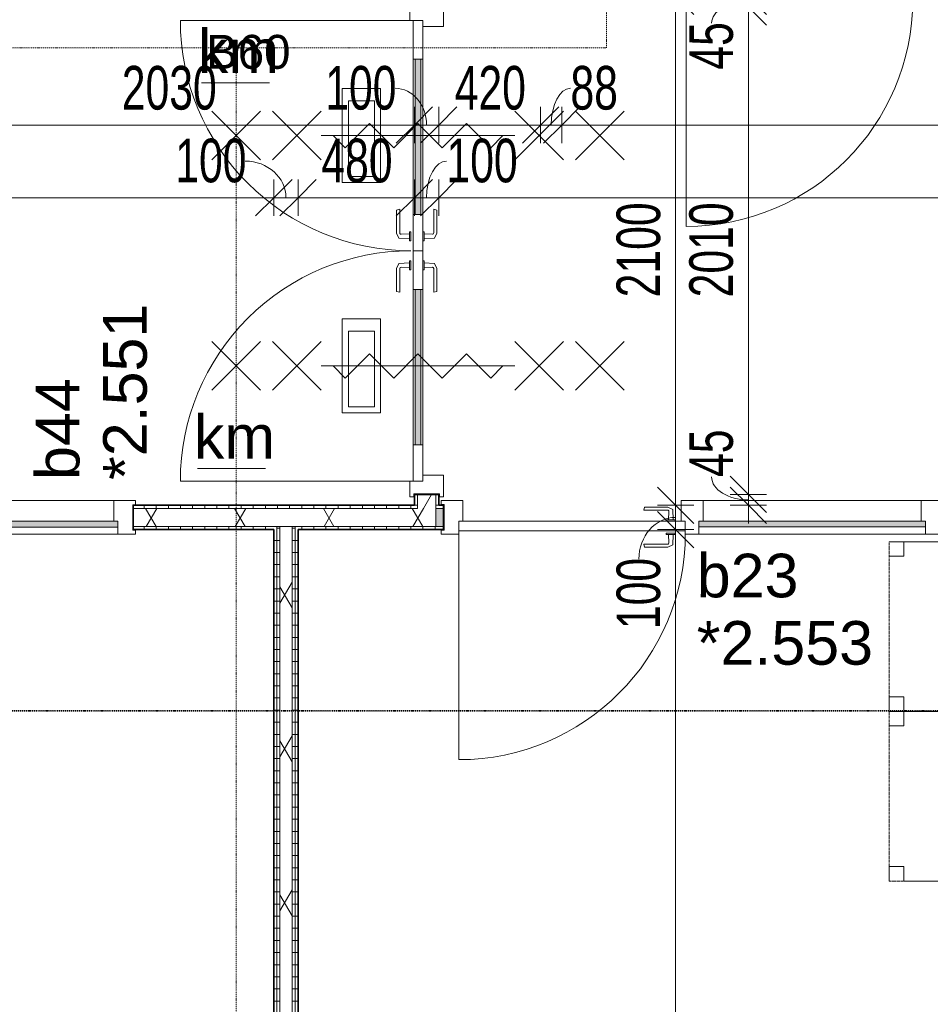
# Model space of a CAD drawing. Header units: millimetres. Extents: x -80560 to 110805, y -11020 to 52719.
# Tile 47 of 182: x 68897 to 72652, y 16092 to 20153. Entities that reach past the tile are written whole.
import ezdxf

# ---------------------------------------------------------------- set-up
doc = ezdxf.new("R2010")
doc.units = ezdxf.units.MM
doc.linetypes.add('DASHDOT2', pattern=[8, 4, -2, 0, -2])
doc.linetypes.add('DASHED2', pattern=[6, 4, -2])
for name, color, linetype, lineweight in [('A-ANNO-DIMS', 211, 'Continuous', 9), ('A-ANNO-DIMS-100', 211, 'Continuous', 9), ('A-ANNO-NOTE', 131, 'Continuous', 18), ('A-DETL', 90, 'Continuous', 18), ('A-DETL-GENF', 92, 'Continuous', 18), ('A-DOOR', 31, 'Continuous', 18), ('A-GLAZ', 151, 'Continuous', 18), ('A-GLAZ-IDEN', 152, 'Continuous', 18), ('A-WALL', 113, 'Continuous', 35), ('A-WALL-PATT', 111, 'Continuous', 35), ('G-ANNO-SYMB', 111, 'Continuous', 9), ('G-ANNO-TEXT', 231, 'Continuous', 9), ('I-FURN', 30, 'Continuous', 18), ('I-WALL', 2, 'Continuous', 18)]:
    doc.layers.add(name, color=color, linetype=linetype, lineweight=lineweight)
doc.styles.add('Arial', font='arial.ttf', dxfattribs={"height": 180})
doc.styles.add('Arial_1', font='arial.ttf', dxfattribs={"height": 140})
doc.styles.add('Arial_6', font='arial.ttf', dxfattribs={"width": 0.7, "height": 180})
doc.dimstyles.new('n3o_1_8', dxfattribs={"dimscale": 304.8, "dimtxt": 183.646692, "dimasz": 0.492126, "dimexe": 0.246063, "dimexo": 0.0625, "dimgap": 0.032808, "dimtad": 1, "dimdec": 0, "dimdsep": 46, "dimtxsty": 'Arial_6', "dimblk1": 'OBLIQUE', "dimblk2": 'OBLIQUE', "dimsah": 1, "dimcen": 0.09, "dimdle": 0.246063, "dimazin": 0, "dimtfac": 1, "dimtdec": 4, "dimtix": 1, "dimtmove": 0, "dimatfit": 3, "dimfxl": 0.246063, "dimfxlon": 1, "dimtvp": 1, "dimtolj": 1, "dimtzin": 0, "dimarcsym": 2})
doc.dimstyles.new('n3o_1_8_1', dxfattribs={"dimscale": 304.8, "dimtxt": 183.646692, "dimasz": 0.492126, "dimexe": 0.246063, "dimexo": 0.0625, "dimgap": 0.032808, "dimtad": 1, "dimdec": 0, "dimdsep": 46, "dimtxsty": 'Arial_6', "dimblk1": 'OBLIQUE', "dimblk2": 'OBLIQUE', "dimsah": 1, "dimcen": 0.09, "dimdle": 0.246063, "dimazin": 0, "dimtfac": 1, "dimtdec": 4, "dimtix": 1, "dimtmove": 1, "dimatfit": 3, "dimfxl": 0.246063, "dimfxlon": 1, "dimtvp": 1, "dimtolj": 1, "dimtzin": 0, "dimarcsym": 2})
doc.dimstyles.new('n3o_1_8_3', dxfattribs={"dimscale": 304.8, "dimtxt": 183.646692, "dimasz": 0.492126, "dimexe": 0.246063, "dimexo": 0.0625, "dimgap": 0.032808, "dimtad": 1, "dimdec": 0, "dimdsep": 46, "dimtxsty": 'Arial_6', "dimblk1": 'OBLIQUE', "dimblk2": 'OBLIQUE', "dimsah": 1, "dimcen": 0.09, "dimdle": 0.246063, "dimazin": 0, "dimtfac": 1, "dimtdec": 4, "dimtix": 1, "dimtmove": 0, "dimatfit": 3, "dimfxl": 0.246063, "dimfxlon": 1, "dimtvp": 1, "dimtolj": 1, "dimtzin": 0, "dimarcsym": 2})
pattern_1 = [(180, (70044.82, 14005.25), (-1e-13, -50), [])]
pattern_2 = [(60, (24894.82, 0), (-274.963, 158.75), []), (120, (24894.82, 0), (-274.963, -158.75), [])]
pattern_3 = [(270, (74454.57, 18150), (50, 2e-13), [])]
pattern_4 = [(270, (68909.82, 18150), (50, 2e-13), [])]
pattern_5 = [(180, (70624.82, 19200), (-1e-13, -50), [])]

# ---------------------------------------------------------------- blocks, each defined once
blk = doc.blocks.new('82_tafel1 - tafel 500x700 2-30673039-DO_02 tweede verdieping')
at = {"layer": 'I-FURN', "linetype": 'DASHED2'}
for p, q in [((350, 250), (-350, 250)), ((-350, 250), (-350, -250)), ((350, 250), (-350, 250)), ((-350, 250), (-350, -250)), ((-350, 250), (-350, 190)), ((-290, 250), (-350, 250)), ((-290, 190), (-290, 250)), ((-290, 250), (290, 250)), ((-290, 250), (-290, 190)), ((290, 250), (290, 190)), ((290, 190), (290, 250)), ((350, 250), (290, 250)), ((350, -250), (350, 250)), ((350, -250), (350, 250)), ((350, 190), (350, 250)), ((-350, -190), (-350, 190)), ((-350, 190), (-290, 190)), ((-290, 190), (-350, 190)), ((290, 190), (350, 190)), ((350, 190), (290, 190)), ((350, 190), (350, -190)), ((-290, -190), (-350, -190)), ((-350, -190), (-290, -190)), ((-350, -190), (-350, -250)), ((-290, -250), (-290, -190)), ((-290, -190), (-290, -250)), ((350, -190), (290, -190)), ((290, -190), (290, -250)), ((290, -250), (290, -190)), ((290, -190), (350, -190)), ((350, -250), (350, -190)), ((-350, -250), (350, -250)), ((-350, -250), (350, -250)), ((-350, -250), (-290, -250)), ((290, -250), (-290, -250)), ((290, -250), (350, -250))]:
    blk.add_line(p, q, dxfattribs=at)
blk = doc.blocks.new('32_n3o_raam_h1xb2 - 90x139_25_K_2410x2070-34331364-DO_02 tweede verdieping')
at = {"layer": 'A-GLAZ'}
for p, q in [((-1035, 69.5), (-1035, 52.5)), ((-962, 69.5), (-1035, 69.5)), ((-1035, 52.5), (-1023, 52.5)), ((-1023, 52.5), (-1023, -52.5)), ((-962, 39.5), (-962, 69.5)), ((-962, 69.5), (-28, 69.5)), ((28, 69.5), (-28, 69.5)), ((-28, 69.5), (-28, 39.5)), ((28, 39.5), (28, 69.5)), ((28, 69.5), (962, 69.5)), ((1035, 69.5), (962, 69.5)), ((962, 69.5), (962, 39.5)), ((1023, -52.5), (1023, 52.5)), ((1023, 52.5), (1035, 52.5)), ((1035, 52.5), (1035, 69.5)), ((-945, -69.5), (-945, 15.5)), ((-45, 15.5), (-45, -69.5)), ((45, -69.5), (45, 15.5)), ((945, 15.5), (945, -69.5)), ((-1023, -52.5), (-1035, -52.5)), ((-1035, -52.5), (-1035, -69.5)), ((-1035, -69.5), (-945, -69.5)), ((-45, -69.5), (-945, -69.5)), ((-45, -69.5), (45, -69.5)), ((945, -69.5), (45, -69.5)), ((945, -69.5), (1035, -69.5)), ((1035, -52.5), (1023, -52.5)), ((1035, -69.5), (1035, -52.5))]:
    blk.add_line(p, q, dxfattribs=at)
blk = doc.blocks.new('32_n3o_deur_enkel met zijlicht - 90x139_17_K_930_2410x2070_deur glasstrook-33349588-DO_02 tweede verdieping')
at = {"layer": 'A-GLAZ'}
for p, q in [((-962, 69), (-1035, 69)), ((-1035, 69), (-1035, 52)), ((-1035, 52), (-1023, 52)), ((-1023, 52), (-1023, -53)), ((-962, 39), (-962, 69)), ((-962, 69), (-28, 69)), ((28, 69), (-28, 69)), ((-28, 69), (-28, 39)), ((28, 55), (28, 69)), ((1035, 69), (962, 69)), ((962, 69), (962, 55)), ((1023, -53), (1023, 52)), ((1023, 52), (1035, 52)), ((1035, 52), (1035, 69)), ((-945, -70), (-945, 15)), ((-45, 15), (-45, -70)), ((45, -70), (45, 15)), ((945, 15), (945, -70)), ((-1023, -53), (-1035, -53)), ((-1035, -53), (-1035, -70)), ((-1035, -70), (-945, -70)), ((-45, -70), (-945, -70)), ((-45, -70), (45, -70)), ((945, -70), (1035, -70)), ((1035, -53), (1023, -53)), ((1035, -70), (1035, -53))]:
    blk.add_line(p, q, dxfattribs=at)
blk = doc.blocks.new('30_n3o_raam_vast - 24mm-31742709-DO_02 tweede verdieping')
at = {"layer": 'A-DOOR'}
blk.add_hatch(color=256, dxfattribs=at).paths.add_polyline_path([(0, 24), (-934, 24), (-934, 0), (0, 0)], flags=0)
for p, q in [((0, 24), (-934, 24)), ((-934, 24), (-934, 0)), ((-934, 0), (0, 0)), ((0, 0), (0, 24))]:
    blk.add_line(p, q, dxfattribs=at)
blk = doc.blocks.new('30_n3o_deur_dicht - 40mm_draai_LS-31987334-DO_02 tweede verdieping')
at = {"layer": 'A-DOOR'}
for p, q in [((0, 40), (-934, 40)), ((-934, 40), (-934, 0)), ((-934, 0), (0, 0)), ((0, 0), (0, 40))]:
    blk.add_line(p, q, dxfattribs=at)
blk = doc.blocks.new('30_n3o_beslag_deurkruk_met_schild - std-875116-DO_02 tweede verdieping')
at = {"layer": 'A-DOOR'}
for p, q in [((-18.5, 0), (-18.5, -5)), ((18.5, -5), (18.5, 0)), ((-18.5, -5), (18.5, -5)), ((-7.8, -48.4), (-10, -5)), ((10, -5), (8.3, -39.7)), ((12.7, -58), (-7.8, -48.4)), ((108, -58), (12.7, -58)), ((13.3, -45), (111, -45)), ((111, -45), (108, -58))]:
    blk.add_line(p, q, dxfattribs=at)
at = {"layer": 'A-DOOR', "flags": 128}
blk.add_lwpolyline([(8.3, -39.7), (8.6, -41.7), (9.6, -43.4), (11.3, -44.6), (13.3, -45)], dxfattribs=at)
blk = doc.blocks.new('30_n3o_beslag_deurkruk_met_schild - std-V363-DO_02 tweede verdieping')
at = {"layer": 'A-DOOR'}
for p, q in [((-10, 5), (-7.8, 48.4)), ((-7.8, 48.4), (12.7, 58)), ((12.7, 58), (108, 58)), ((111, 45), (13.3, 45)), ((108, 58), (111, 45)), ((18.5, 5), (-18.5, 5)), ((-18.5, 5), (-18.5, 0)), ((8.3, 39.7), (10, 5)), ((18.5, 0), (18.5, 5)), ((-18.5, 0), (18.5, 0))]:
    blk.add_line(p, q, dxfattribs=at)
at = {"layer": 'A-DOOR', "flags": 128}
blk.add_lwpolyline([(13.3, 45), (11.3, 44.6), (9.6, 43.4), (8.6, 41.7), (8.3, 39.7)], dxfattribs=at)
blk = doc.blocks.new('00_n3o_symbool_swingangle - std-31745489-DO_02 tweede verdieping')
at = {"layer": 'A-DOOR'}
blk.add_line((-415, -10), (-415, -944), dxfattribs=at)
blk.add_arc((-415, -10), 934, 270, 0, dxfattribs=at)
blk = doc.blocks.new('32_n3o_deur_dubbel - 90x139_25_K_930x2_2410x2030_60zs_glasdeur _kleefmagneet_-34331232-DO_02 tweede verdieping')
at = {"layer": 'A-GLAZ'}
for p, q in [((-950, 69.5), (-1015, 69.5)), ((-1015, 69.5), (-1015, 52.5)), ((-1015, 52.5), (-1003, 52.5)), ((-1003, 52.5), (-1003, -52.5)), ((-950, 55.5), (-950, 69.5)), ((1015, 69.5), (950, 69.5)), ((950, 69.5), (950, 55.5)), ((1003, -52.5), (1003, 52.5)), ((1003, 52.5), (1015, 52.5)), ((1015, 52.5), (1015, 69.5)), ((-925, -69.5), (-925, 15.5)), ((925, 15.5), (925, -69.5)), ((-1003, -52.5), (-1015, -52.5)), ((-1015, -52.5), (-1015, -69.5)), ((-1015, -69.5), (-925, -69.5)), ((925, -69.5), (1015, -69.5)), ((1015, -52.5), (1003, -52.5)), ((1015, -69.5), (1015, -52.5))]:
    blk.add_line(p, q, dxfattribs=at)
blk = doc.blocks.new('30_n3o_deur_glasstrook - 40mm_draai_60min_zs_LS_dubbel-33400302-DO_02 tweede verdieping')
at = {"layer": 'A-DOOR'}
blk.add_hatch(color=256, dxfattribs=at).paths.add_polyline_path([(-160, 32), (-800, 32), (-800, 8), (-160, 8)], flags=0)
for p, q in [((-668.8, 175), (-668.8, 333.3)), ((-668.8, 333.3), (-281.2, 333.3)), ((-281.2, 333.3), (-281.2, 175)), ((-643.8, 200), (-643.8, 306.7)), ((-643.8, 306.7), (-331.2, 306.7)), ((-331.2, 306.7), (-331.2, 200)), ((-281.2, 175), (-668.8, 175)), ((-331.2, 200), (-643.8, 200)), ((-800, 40), (-950, 40)), ((-950, 40), (-950, 0)), ((-950, 0), (-800, 0)), ((-800, 0), (-800, 40)), ((-800, 40), (-160, 40)), ((-160, 32), (-800, 32)), ((-800, 32), (-800, 8)), ((-800, 8), (-160, 8)), ((-160, 0), (-800, 0)), ((0, 40), (-160, 40)), ((-160, 40), (-160, 0)), ((-160, 8), (-160, 32)), ((-160, 0), (0, 0)), ((0, 0), (0, 40))]:
    blk.add_line(p, q, dxfattribs=at)
blk = doc.blocks.new('30_n3o_deur_glasstrook - 40mm_draai_60min_zs_RS-33400324-DO_02 tweede verdieping')
at = {"layer": 'A-DOOR'}
blk.add_hatch(color=256, dxfattribs=at).paths.add_polyline_path([(-160, 32), (-800, 32), (-800, 8), (-160, 8)], flags=0)
for p, q in [((-668.8, 175), (-668.8, 333.3)), ((-668.8, 333.3), (-281.2, 333.3)), ((-281.2, 333.3), (-281.2, 175)), ((-643.8, 200), (-643.8, 306.7)), ((-643.8, 306.7), (-331.2, 306.7)), ((-331.2, 306.7), (-331.2, 200)), ((-281.2, 175), (-668.8, 175)), ((-331.2, 200), (-643.8, 200)), ((-800, 40), (-950, 40)), ((-950, 40), (-950, 0)), ((-950, 0), (-800, 0)), ((-800, 0), (-800, 40)), ((-800, 40), (-160, 40)), ((-160, 32), (-800, 32)), ((-800, 32), (-800, 8)), ((-800, 8), (-160, 8)), ((-160, 0), (-800, 0)), ((0, 40), (-160, 40)), ((-160, 40), (-160, 0)), ((-160, 8), (-160, 32)), ((-160, 0), (0, 0)), ((0, 0), (0, 40))]:
    blk.add_line(p, q, dxfattribs=at)
blk = doc.blocks.new('00_n3o_symbool_swingangle - std-33400323-DO_02 tweede verdieping')
at = {"layer": 'A-DOOR'}
blk.add_line((-415, -10), (-415, -960), dxfattribs=at)
blk.add_arc((-415, -10), 950, 270, 0, dxfattribs=at)
blk = doc.blocks.new('30_n3o_beslag_deurkruk_met_schild - std-887349-DO_02 tweede verdieping')
at = {"layer": 'A-DOOR'}
for p, q in [((-10, 5), (-7.8, 48.4)), ((-7.8, 48.4), (12.7, 58)), ((12.7, 58), (108, 58)), ((111, 45), (13.3, 45)), ((108, 58), (111, 45)), ((18.5, 5), (-18.5, 5)), ((-18.5, 5), (-18.5, 0)), ((8.3, 39.7), (10, 5)), ((18.5, 0), (18.5, 5))]:
    blk.add_line(p, q, dxfattribs=at)
at = {"layer": 'A-DOOR', "flags": 128}
blk.add_lwpolyline([(13.3, 45), (11.3, 44.6), (9.6, 43.4), (8.6, 41.7), (8.3, 39.7)], dxfattribs=at)
blk = doc.blocks.new('30_n3o_beslag_deurkruk_met_schild - std-V364-DO_02 tweede verdieping')
at = {"layer": 'A-DOOR'}
for p, q in [((18.5, 0), (-18.5, 0)), ((-18.5, 0), (-18.5, -5)), ((18.5, -5), (18.5, 0)), ((-18.5, -5), (18.5, -5)), ((-7.8, -48.4), (-10, -5)), ((10, -5), (8.3, -39.7)), ((12.7, -58), (-7.8, -48.4)), ((108, -58), (12.7, -58)), ((13.3, -45), (111, -45)), ((111, -45), (108, -58))]:
    blk.add_line(p, q, dxfattribs=at)
at = {"layer": 'A-DOOR', "flags": 128}
blk.add_lwpolyline([(8.3, -39.7), (8.6, -41.7), (9.6, -43.4), (11.3, -44.6), (13.3, -45)], dxfattribs=at)
blk = doc.blocks.new('00_n3o_symbool_swingangle - std-33400336-DO_02 tweede verdieping')
at = {"layer": 'A-DOOR'}
blk.add_line((-415, 10), (-415, 960), dxfattribs=at)
blk.add_arc((-415, 10), 950, 360, 90, dxfattribs=at)
blk = doc.blocks.new('01_n3o_symbool_lijn_met_tekst - brandwerend_B60-32697632-DO_02 tweede verdieping')
at = {"layer": 'A-DETL-GENF', "color": 3, "linetype": 'DASHDOT2'}
blk.add_line((0, 0), (3045, 0), dxfattribs=at)
blk = doc.blocks.new('01_n3o_symbool_lijn_met_tekst - brandwerend_B60-31177836-DO_02 tweede verdieping')
at = {"layer": 'A-DETL-GENF', "color": 3, "linetype": 'DASHDOT2'}
blk.add_line((0, 0), (3167.5, 0), dxfattribs=at)
blk = doc.blocks.new('01_n3o_symbool_lijn_met_tekst - brandwerend_B60-32495603-DO_02 tweede verdieping')
at = {"layer": 'A-DETL-GENF', "color": 3, "linetype": 'DASHDOT2'}
blk.add_line((0, 0), (10037.5, 0), dxfattribs=at)
blk = doc.blocks.new('DIMBLOCK265-DO_02 tweede verdieping')
at = {"layer": 'A-ANNO-DIMS-100'}
for p, q in [((68494.8, 19718.6), (68569.8, 19793.6)), ((68494.8, 19793.6), (68494.8, 19643.6)), ((68494.8, 19718.6), (68494.8, 19793.6)), ((70524.8, 19718.6), (70599.8, 19793.6)), ((70524.8, 19793.6), (70524.8, 19643.6)), ((70524.8, 19718.6), (70524.8, 19793.6)), ((68494.8, 19718.6), (68419.8, 19643.6)), ((68494.8, 19718.6), (70524.8, 19718.6)), ((70524.8, 19718.6), (70449.8, 19643.6))]:
    blk.add_line(p, q, dxfattribs=at)
at = {"layer": 'A-ANNO-DIMS-100', "color": 0, "insert": (69317.7, 19962.2), "char_height": 180, "width": 461.094, "attachment_point": 1, "line_spacing_factor": 0.941778, "style": 'Arial_6'}
blk.add_mtext('2030', dxfattribs=at)
blk = doc.blocks.new('_Oblique')
at = {"color": 0, "linetype": 'ByBlock', "lineweight": -2}
blk.add_line((-0.5, -0.5), (0.5, 0.5), dxfattribs=at)
blk = doc.blocks.new('DIMBLOCK266-DO_02 tweede verdieping')
at = {"layer": 'A-ANNO-DIMS-100'}
for p, q in [((70524.8, 19718.6), (70599.8, 19793.6)), ((70524.8, 19793.6), (70524.8, 19643.6)), ((70524.8, 19718.6), (70524.8, 19793.6)), ((70624.8, 19718.6), (70699.8, 19793.6)), ((70624.8, 19793.6), (70624.8, 19643.6)), ((70624.8, 19718.6), (70624.8, 19793.6)), ((70524.8, 19718.6), (70449.8, 19643.6)), ((70524.8, 19718.6), (70624.8, 19718.6)), ((70624.8, 19718.6), (70549.8, 19643.6))]:
    blk.add_line(p, q, dxfattribs=at)
blk.add_ellipse((70445.1, 19718.6), major_axis=(0, 151.3), ratio=0.857543, start_param=4.712389, end_param=6.283185, dxfattribs=at)
at = {"layer": 'A-ANNO-DIMS-100', "color": 0, "insert": (70156.9, 19962.2), "char_height": 180, "width": 345.821, "attachment_point": 1, "line_spacing_factor": 0.941778, "style": 'Arial_6'}
blk.add_mtext('100', dxfattribs=at)
blk = doc.blocks.new('DIMBLOCK267-DO_02 tweede verdieping')
at = {"layer": 'A-ANNO-DIMS-100'}
for p, q in [((70624.8, 19718.6), (70699.8, 19793.6)), ((70624.8, 19793.6), (70624.8, 19643.6)), ((70624.8, 19718.6), (70624.8, 19793.6)), ((71044.8, 19718.6), (71119.8, 19793.6)), ((71044.8, 19793.6), (71044.8, 19643.6)), ((71044.8, 19718.6), (71044.8, 19793.6)), ((70624.8, 19718.6), (70549.8, 19643.6)), ((70624.8, 19718.6), (71044.8, 19718.6)), ((71044.8, 19718.6), (70969.8, 19643.6))]:
    blk.add_line(p, q, dxfattribs=at)
at = {"layer": 'A-ANNO-DIMS-100', "color": 0, "insert": (70690.7, 19962.2), "char_height": 180, "width": 345.821, "attachment_point": 1, "line_spacing_factor": 0.941778, "style": 'Arial_6'}
blk.add_mtext('420', dxfattribs=at)
blk = doc.blocks.new('DIMBLOCK268-DO_02 tweede verdieping')
at = {"layer": 'A-ANNO-DIMS-100'}
for p, q in [((71044.8, 19718.6), (71119.8, 19793.6)), ((71044.8, 19793.6), (71044.8, 19643.6)), ((71044.8, 19718.6), (71044.8, 19793.6)), ((71132.3, 19718.6), (71207.3, 19793.6)), ((71132.3, 19793.6), (71132.3, 19643.6)), ((71132.3, 19718.6), (71132.3, 19793.6)), ((71044.8, 19718.6), (70969.8, 19643.6)), ((71044.8, 19718.6), (71132.3, 19718.6)), ((71132.3, 19718.6), (71057.3, 19643.6))]:
    blk.add_line(p, q, dxfattribs=at)
blk.add_ellipse((71168, 19718.6), major_axis=(0, 151.3), ratio=0.525023, start_param=0, end_param=1.570796, dxfattribs=at)
at = {"layer": 'A-ANNO-DIMS-100', "color": 0, "insert": (71168, 19962.2), "char_height": 180, "width": 230.547, "attachment_point": 1, "line_spacing_factor": 0.941778, "style": 'Arial_6'}
blk.add_mtext('88', dxfattribs=at)
blk = doc.blocks.new('DIMBLOCK269-DO_02 tweede verdieping')
at = {"layer": 'A-ANNO-DIMS-100'}
for p, q in [((71132.3, 19718.6), (71207.3, 19793.6)), ((71132.3, 19793.6), (71132.3, 19643.6)), ((71132.3, 19718.6), (71132.3, 19793.6)), ((75794.8, 19718.6), (75869.8, 19793.6)), ((75794.8, 19793.6), (75794.8, 19643.6)), ((75794.8, 19718.6), (75794.8, 19793.6)), ((71132.3, 19718.6), (71057.3, 19643.6)), ((71132.3, 19718.6), (75794.8, 19718.6)), ((75794.8, 19718.6), (75719.8, 19643.6))]:
    blk.add_line(p, q, dxfattribs=at)
at = {"layer": 'A-ANNO-DIMS-100', "color": 0, "insert": (73271.4, 19962.2), "char_height": 180, "width": 461.094, "attachment_point": 1, "line_spacing_factor": 0.941778, "style": 'Arial_6'}
blk.add_mtext('4663', dxfattribs=at)
blk = doc.blocks.new('DIMBLOCK291-DO_02 tweede verdieping')
at = {"layer": 'A-ANNO-DIMS-100'}
for p, q in [((67294.8, 19418.6), (67369.8, 19493.6)), ((67294.8, 19343.6), (67294.8, 19493.6)), ((69944.8, 19418.6), (70019.8, 19493.6)), ((69944.8, 19343.6), (69944.8, 19493.6)), ((67294.8, 19418.6), (67219.8, 19343.6)), ((67294.8, 19418.6), (69944.8, 19418.6)), ((67294.8, 19418.6), (67294.8, 19343.6)), ((69944.8, 19418.6), (69869.8, 19343.6)), ((69944.8, 19418.6), (69944.8, 19343.6))]:
    blk.add_line(p, q, dxfattribs=at)
at = {"layer": 'A-ANNO-DIMS-100', "color": 0, "insert": (68427.7, 19662.2), "char_height": 180, "width": 461.094, "attachment_point": 1, "line_spacing_factor": 0.941778, "style": 'Arial_6'}
blk.add_mtext('2650', dxfattribs=at)
blk = doc.blocks.new('DIMBLOCK292-DO_02 tweede verdieping')
at = {"layer": 'A-ANNO-DIMS-100'}
for p, q in [((69944.8, 19418.6), (70019.8, 19493.6)), ((69944.8, 19343.6), (69944.8, 19493.6)), ((70044.8, 19418.6), (70119.8, 19493.6)), ((70044.8, 19343.6), (70044.8, 19493.6)), ((69944.8, 19418.6), (69869.8, 19343.6)), ((69944.8, 19418.6), (70044.8, 19418.6)), ((69944.8, 19418.6), (69944.8, 19343.6)), ((70044.8, 19418.6), (69969.8, 19343.6)), ((70044.8, 19418.6), (70044.8, 19343.6))]:
    blk.add_line(p, q, dxfattribs=at)
blk.add_ellipse((69826.6, 19418.6), major_axis=(168.2, 0), ratio=0.899149, start_param=0, end_param=1.570796, dxfattribs=at)
at = {"layer": 'A-ANNO-DIMS-100', "color": 0, "insert": (69538.4, 19662.2), "char_height": 180, "width": 345.821, "attachment_point": 1, "line_spacing_factor": 0.941778, "style": 'Arial_6'}
blk.add_mtext('100', dxfattribs=at)
blk = doc.blocks.new('DIMBLOCK293-DO_02 tweede verdieping')
at = {"layer": 'A-ANNO-DIMS-100'}
for p, q in [((70044.8, 19418.6), (70119.8, 19493.6)), ((70044.8, 19343.6), (70044.8, 19493.6)), ((70524.8, 19418.6), (70599.8, 19493.6)), ((70524.8, 19493.6), (70524.8, 19343.6)), ((70524.8, 19418.6), (70524.8, 19493.6)), ((70044.8, 19418.6), (69969.8, 19343.6)), ((70044.8, 19418.6), (70524.8, 19418.6)), ((70044.8, 19418.6), (70044.8, 19343.6)), ((70524.8, 19418.6), (70449.8, 19343.6))]:
    blk.add_line(p, q, dxfattribs=at)
at = {"layer": 'A-ANNO-DIMS-100', "color": 0, "insert": (70140.7, 19662.2), "char_height": 180, "width": 345.821, "attachment_point": 1, "line_spacing_factor": 0.941778, "style": 'Arial_6'}
blk.add_mtext('480', dxfattribs=at)
blk = doc.blocks.new('DIMBLOCK294-DO_02 tweede verdieping')
at = {"layer": 'A-ANNO-DIMS-100'}
for p, q in [((70524.8, 19418.6), (70599.8, 19493.6)), ((70524.8, 19493.6), (70524.8, 19343.6)), ((70524.8, 19418.6), (70524.8, 19493.6)), ((70624.8, 19418.6), (70699.8, 19493.6)), ((70624.8, 19493.6), (70624.8, 19343.6)), ((70624.8, 19418.6), (70624.8, 19493.6)), ((70524.8, 19418.6), (70449.8, 19343.6)), ((70524.8, 19418.6), (70624.8, 19418.6)), ((70624.8, 19418.6), (70549.8, 19343.6))]:
    blk.add_line(p, q, dxfattribs=at)
blk.add_ellipse((70656.6, 19418.6), major_axis=(0, 151.3), ratio=0.540909, start_param=0, end_param=1.570796, dxfattribs=at)
at = {"layer": 'A-ANNO-DIMS-100', "color": 0, "insert": (70656.6, 19662.2), "char_height": 180, "width": 345.821, "attachment_point": 1, "line_spacing_factor": 0.941778, "style": 'Arial_6'}
blk.add_mtext('100', dxfattribs=at)
blk = doc.blocks.new('DIMBLOCK295-DO_02 tweede verdieping')
at = {"layer": 'A-ANNO-DIMS-100'}
for p, q in [((70624.8, 19418.6), (70699.8, 19493.6)), ((70624.8, 19493.6), (70624.8, 19343.6)), ((70624.8, 19418.6), (70624.8, 19493.6)), ((78284.3, 19418.6), (78359.3, 19493.6)), ((78284.3, 19493.6), (78284.3, 19343.6)), ((78284.3, 19418.6), (78284.3, 19493.6)), ((70624.8, 19418.6), (70549.8, 19343.6)), ((70624.8, 19418.6), (78359.3, 19418.6)), ((78284.3, 19418.6), (78209.3, 19343.6))]:
    blk.add_line(p, q, dxfattribs=at)
at = {"layer": 'A-ANNO-DIMS-100', "color": 0, "insert": (74262.4, 19662.2), "char_height": 180, "width": 461.094, "attachment_point": 1, "line_spacing_factor": 0.941778, "style": 'Arial_6'}
blk.add_mtext('7660', dxfattribs=at)
blk = doc.blocks.new('DIMBLOCK386-DO_02 tweede verdieping')
at = {"layer": 'A-ANNO-DIMS-100'}
for p, q in [((71601.7, 20250), (71526.7, 20325)), ((71676.7, 20250), (71526.7, 20250)), ((71601.7, 20250), (71601.7, 18150)), ((71601.7, 20250), (71676.7, 20175)), ((71601.7, 20250), (71676.7, 20250)), ((71601.7, 18150), (71526.7, 18225)), ((71676.7, 18150), (71526.7, 18150)), ((71601.7, 18150), (71676.7, 18075)), ((71601.7, 18150), (71676.7, 18150))]:
    blk.add_line(p, q, dxfattribs=at)
at = {"layer": 'A-ANNO-DIMS-100', "color": 0, "insert": (71358, 19007.9), "char_height": 180, "width": 461.094, "attachment_point": 1, "rotation": 90, "line_spacing_factor": 0.941778, "style": 'Arial_6'}
blk.add_mtext('2100', dxfattribs=at)
blk = doc.blocks.new('DIMBLOCK387-DO_02 tweede verdieping')
at = {"layer": 'A-ANNO-DIMS-100'}
for p, q in [((71601.7, 18150), (71526.7, 18225)), ((71676.7, 18150), (71526.7, 18150)), ((71601.7, 18050), (71526.7, 18125)), ((71601.7, 18150), (71601.7, 18050)), ((71601.7, 18150), (71676.7, 18075)), ((71601.7, 18150), (71676.7, 18150)), ((71676.7, 18050), (71526.7, 18050)), ((71601.7, 18050), (71676.7, 17975)), ((71601.7, 18050), (71676.7, 18050))]:
    blk.add_line(p, q, dxfattribs=at)
blk.add_ellipse((71601.7, 17927.6), major_axis=(0, 172.4), ratio=0.877662, start_param=0, end_param=1.570796, dxfattribs=at)
at = {"layer": 'A-ANNO-DIMS-100', "color": 0, "insert": (71358, 17639.5), "char_height": 180, "width": 345.821, "attachment_point": 1, "rotation": 90, "line_spacing_factor": 0.941778, "style": 'Arial_6'}
blk.add_mtext('100', dxfattribs=at)
blk = doc.blocks.new('DIMBLOCK388-DO_02 tweede verdieping')
at = {"layer": 'A-ANNO-DIMS-100'}
for p, q in [((71601.7, 18050), (71526.7, 18125)), ((71676.7, 18050), (71526.7, 18050)), ((71601.7, 18050), (71601.7, 9885.5)), ((71601.7, 18050), (71676.7, 17975)), ((71601.7, 18050), (71676.7, 18050)), ((71601.7, 9960.5), (71526.7, 10035.5)), ((71676.7, 9960.5), (71526.7, 9960.5)), ((71601.7, 9960.5), (71676.7, 9885.5)), ((71601.7, 9960.5), (71676.7, 9960.5))]:
    blk.add_line(p, q, dxfattribs=at)
at = {"layer": 'A-ANNO-DIMS-100', "color": 0, "insert": (71358, 13813.1), "char_height": 180, "width": 461.094, "attachment_point": 1, "rotation": 90, "line_spacing_factor": 0.941778, "style": 'Arial_6'}
blk.add_mtext('8090', dxfattribs=at)
blk = doc.blocks.new('DIMBLOCK526-DO_02 tweede verdieping')
at = {"layer": 'A-ANNO-DIMS-100'}
for p, q in [((71901.7, 18195), (71826.7, 18270)), ((71901.7, 18150), (71826.7, 18225)), ((71826.7, 18195), (71976.7, 18195)), ((71901.7, 18195), (71826.7, 18195)), ((71901.7, 18075), (71901.7, 18195)), ((71901.7, 18195), (71976.7, 18120)), ((71826.7, 18150), (71976.7, 18150)), ((71901.7, 18150), (71826.7, 18150)), ((71901.7, 18150), (71976.7, 18075))]:
    blk.add_line(p, q, dxfattribs=at)
blk.add_ellipse((71901.7, 18266.9), major_axis=(151.3, 0), ratio=0.624272, start_param=3.141593, end_param=4.712389, dxfattribs=at)
at = {"layer": 'A-ANNO-DIMS-100', "color": 0, "insert": (71658, 18266.9), "char_height": 180, "width": 230.547, "attachment_point": 1, "rotation": 90, "line_spacing_factor": 0.941778, "style": 'Arial_6'}
blk.add_mtext('45', dxfattribs=at)
blk = doc.blocks.new('DIMBLOCK527-DO_02 tweede verdieping')
at = {"layer": 'A-ANNO-DIMS-100'}
for p, q in [((71901.7, 20205), (71826.7, 20280)), ((71826.7, 20205), (71976.7, 20205)), ((71901.7, 20205), (71826.7, 20205)), ((71901.7, 18195), (71901.7, 20205)), ((71901.7, 20205), (71976.7, 20130)), ((71901.7, 18195), (71826.7, 18270)), ((71826.7, 18195), (71976.7, 18195)), ((71901.7, 18195), (71826.7, 18195)), ((71901.7, 18195), (71976.7, 18120))]:
    blk.add_line(p, q, dxfattribs=at)
at = {"layer": 'A-ANNO-DIMS-100', "color": 0, "insert": (71658, 19007.9), "char_height": 180, "width": 461.094, "attachment_point": 1, "rotation": 90, "line_spacing_factor": 0.941778, "style": 'Arial_6'}
blk.add_mtext('2010', dxfattribs=at)
blk = doc.blocks.new('DIMBLOCK528-DO_02 tweede verdieping')
at = {"layer": 'A-ANNO-DIMS-100'}
for p, q in [((71901.7, 20250), (71826.7, 20325)), ((71901.7, 20205), (71901.7, 20325)), ((71901.7, 20205), (71826.7, 20280)), ((71826.7, 20250), (71976.7, 20250)), ((71901.7, 20250), (71826.7, 20250)), ((71901.7, 20250), (71976.7, 20175)), ((71826.7, 20205), (71976.7, 20205)), ((71901.7, 20205), (71826.7, 20205)), ((71901.7, 20205), (71976.7, 20130))]:
    blk.add_line(p, q, dxfattribs=at)
blk.add_ellipse((71901.7, 20139), major_axis=(151.3, 0), ratio=0.585223, start_param=1.570796, end_param=3.141593, dxfattribs=at)
at = {"layer": 'A-ANNO-DIMS-100', "color": 0, "insert": (71658, 19946.9), "char_height": 180, "width": 230.547, "attachment_point": 1, "rotation": 90, "line_spacing_factor": 0.941778, "style": 'Arial_6'}
blk.add_mtext('45', dxfattribs=at)

msp = doc.modelspace()

# ---------------------------------------------------------------- hatches: boundary and pattern name
at = {"layer": 'A-WALL-PATT', "lineweight": 18}
h = msp.add_hatch(dxfattribs=at)
h.set_pattern_fill('FP_2', color=256, style=0, pattern_type=2)
h.set_pattern_definition(pattern_2)
h.paths.add_polyline_path([(70612.3, 18137.5), (70612.3, 18195), (70537.3, 18195), (70537.3, 18137.5)], flags=0)
h.paths.add_polyline_path([(70612.3, 20205), (70612.3, 20287.5), (70537.3, 20287.5), (70537.3, 20205)], flags=0)
h = msp.add_hatch(dxfattribs=at)
h.set_pattern_fill('FP_134', color=256, angle=90, style=0, pattern_type=2)
h.set_pattern_definition(pattern_5)
h.paths.add_polyline_path([(70537.3, 18150), (70537.3, 18195), (70524.8, 18195), (70524.8, 18150)], flags=0)
h.paths.add_polyline_path([(70537.3, 20205), (70537.3, 20250), (70524.8, 20250), (70524.8, 20205)], flags=0)
h = msp.add_hatch(dxfattribs=at)
h.set_pattern_fill('FP_134', color=256, angle=90, style=0, pattern_type=2)
h.set_pattern_definition(pattern_5)
h.paths.add_polyline_path([(70624.8, 18137.5), (70624.8, 18195), (70612.3, 18195), (70612.3, 18137.5)], flags=0)
h.paths.add_polyline_path([(70624.8, 20205), (70624.8, 20250), (70612.3, 20250), (70612.3, 20205)], flags=0)
h = msp.add_hatch(dxfattribs=at)
h.set_pattern_fill('FP_103', color=256, angle=-270, style=0, pattern_type=2)
h.set_pattern_definition(pattern_4)
h.paths.add_polyline_path([(70075.1, 18137.5), (70537.3, 18137.5), (70537.3, 18150), (69364.8, 18150), (69364.8, 18137.5), (69487.7, 18137.5)], flags=0)
h.paths.add_polyline_path([(67314.8, 18137.5), (67314.8, 18150), (67194.8, 18150), (67194.8, 18137.5)], flags=0)
h = msp.add_hatch(dxfattribs=at)
h.set_pattern_fill('FP_2', color=256, style=0, pattern_type=2)
h.set_pattern_definition(pattern_2)
h.paths.add_polyline_path([(69957.3, 18062.5), (70612.3, 18062.5), (70612.3, 18137.5), (69364.8, 18137.5), (69364.8, 18062.5), (69487.7, 18062.5)], flags=0)
h.paths.add_polyline_path([(67314.8, 18062.5), (67314.8, 18137.5), (67194.8, 18137.5), (67194.8, 18062.5), (67282.3, 18062.5)], flags=0)
at = {"layer": 'A-WALL-PATT', "lineweight": 5}
h = msp.add_hatch(color=256, dxfattribs=at)
h.paths.add_polyline_path([(78284.3, 18062.5), (78296.8, 18062.5), (78296.8, 18137.5), (77644.8, 18137.5), (77644.8, 18062.5), (77752.3, 18062.5)], flags=0)
h.paths.add_polyline_path([(75594.8, 18062.5), (75594.8, 18137.5), (72694.8, 18137.5), (72694.8, 18062.5), (75361.2, 18062.5)], flags=0)
h.paths.add_polyline_path([(70644.8, 18062.5), (70644.8, 18137.5), (70612.3, 18137.5), (70612.3, 18062.5), (70624.8, 18062.5)], flags=0)
at = {"layer": 'A-WALL-PATT', "lineweight": 18}
h = msp.add_hatch(dxfattribs=at)
h.set_pattern_fill('FP_102', color=256, angle=-270, style=0, pattern_type=2)
h.set_pattern_definition(pattern_3)
h.paths.add_polyline_path([(78284.3, 18137.5), (78284.3, 18150), (77644.8, 18150), (77644.8, 18137.5), (77710.5, 18137.5)], flags=0)
h.paths.add_polyline_path([(75594.8, 18137.5), (75594.8, 18150), (72694.8, 18150), (72694.8, 18137.5), (75361.2, 18137.5)], flags=0)
h.paths.add_polyline_path([(70624.8, 18137.5), (70644.8, 18137.5), (70644.8, 18150), (70624.8, 18150)], flags=0)
h = msp.add_hatch(dxfattribs=at)
h.set_pattern_fill('FP_103', color=256, angle=-270, style=0, pattern_type=2)
h.set_pattern_definition(pattern_4)
h.paths.add_polyline_path([(70624.8, 18050), (70624.8, 18062.5), (70032.3, 18062.5), (70032.3, 18050), (70612.3, 18050)], flags=0)
h.paths.add_polyline_path([(69944.8, 18050), (69957.3, 18050), (69957.3, 18062.5), (69364.8, 18062.5), (69364.8, 18050), (69487.7, 18050)], flags=0)
h.paths.add_polyline_path([(67282.3, 18050), (67314.8, 18050), (67314.8, 18062.5), (67282.3, 18062.5)], flags=0)
h.paths.add_polyline_path([(67207.3, 18050), (67207.3, 18062.5), (67194.8, 18062.5), (67194.8, 18050)], flags=0)
h = msp.add_hatch(dxfattribs=at)
h.set_pattern_fill('FP_28', color=256, angle=90, style=0, pattern_type=2)
h.set_pattern_definition(pattern_1)
h.paths.add_polyline_path([(69944.8, 9960.5), (69957.3, 9960.5), (69957.3, 18050), (69944.8, 18050), (69944.8, 10255.6)], flags=0)
h = msp.add_hatch(dxfattribs=at)
h.set_pattern_fill('FP_28', color=256, angle=90, style=0, pattern_type=2)
h.set_pattern_definition(pattern_1)
h.paths.add_polyline_path([(69969.8, 9960.5), (69969.8, 18062.5), (69957.3, 18062.5), (69957.3, 9960.5)], flags=0)
h = msp.add_hatch(dxfattribs=at)
h.set_pattern_fill('FP_2', color=256, style=0, pattern_type=2)
h.set_pattern_definition(pattern_2)
h.paths.add_polyline_path([(69969.8, 9960.5), (70019.8, 9960.5), (70019.8, 18062.5), (69969.8, 18062.5), (69969.8, 10255.6)], flags=0)
h = msp.add_hatch(dxfattribs=at)
h.set_pattern_fill('FP_28', color=256, angle=90, style=0, pattern_type=2)
h.set_pattern_definition(pattern_1)
h.paths.add_polyline_path([(70032.3, 9960.5), (70032.3, 18062.5), (70019.8, 18062.5), (70019.8, 9960.5)], flags=0)
h = msp.add_hatch(dxfattribs=at)
h.set_pattern_fill('FP_28', color=256, angle=90, style=0, pattern_type=2)
h.set_pattern_definition(pattern_1)
h.paths.add_polyline_path([(70032.3, 9960.5), (70044.8, 9960.5), (70044.8, 18050), (70032.3, 18050), (70032.3, 10255.6)], flags=0)
h = msp.add_hatch(dxfattribs=at)
h.set_pattern_fill('FP_102', color=256, angle=-270, style=0, pattern_type=2)
h.set_pattern_definition(pattern_3)
h.paths.add_polyline_path([(78284.3, 18050), (78284.3, 18062.5), (77752.3, 18062.5), (77752.3, 18050)], flags=0)
h.paths.add_polyline_path([(77644.8, 18050), (77677.3, 18050), (77677.3, 18062.5), (77644.8, 18062.5)], flags=0)
h.paths.add_polyline_path([(75361.2, 18050), (75594.8, 18050), (75594.8, 18062.5), (72694.8, 18062.5), (72694.8, 18050), (74773.8, 18050)], flags=0)
h.paths.add_polyline_path([(70644.8, 18050), (70644.8, 18062.5), (70624.8, 18062.5), (70624.8, 18050)], flags=0)

# ---------------------------------------------------------------- linework, layer by layer
at = {"layer": 'A-ANNO-NOTE', "lineweight": 9}
for p, q in [((69689.3, 19575), (69889.3, 19775)), ((69689.3, 19775), (69889.3, 19575)), ((69939.3, 19575), (70139.3, 19775)), ((69939.3, 19775), (70139.3, 19575)), ((71139.3, 19575), (70939.3, 19775)), ((71139.3, 19775), (70939.3, 19575)), ((71389.3, 19575), (71189.3, 19775)), ((71389.3, 19775), (71189.3, 19575)), ((70339.1, 19725), (70239.1, 19625)), ((70439.2, 19625), (70339.1, 19725)), ((70539.3, 19725), (70439.2, 19625)), ((70539.3, 19725), (70639.4, 19625)), ((70639.4, 19625), (70739.5, 19725)), ((70739.5, 19725), (70839.6, 19625)), ((70939.3, 19675), (70139.3, 19675)), ((70939.3, 19675), (70139.3, 19675)), ((70239.1, 19625), (70189, 19675)), ((70839.6, 19625), (70889.6, 19675)), ((69689.3, 18625), (69889.3, 18825)), ((69689.3, 18825), (69889.3, 18625)), ((69939.3, 18625), (70139.3, 18825)), ((69939.3, 18825), (70139.3, 18625)), ((71139.3, 18625), (70939.3, 18825)), ((71139.3, 18825), (70939.3, 18625)), ((71389.3, 18625), (71189.3, 18825)), ((71389.3, 18825), (71189.3, 18625)), ((70339.1, 18775), (70239.1, 18675)), ((70439.2, 18675), (70339.1, 18775)), ((70539.3, 18775), (70439.2, 18675)), ((70539.3, 18775), (70639.4, 18675)), ((70639.4, 18675), (70739.5, 18775)), ((70739.5, 18775), (70839.6, 18675)), ((70939.3, 18725), (70139.3, 18725)), ((70939.3, 18725), (70139.3, 18725)), ((70239.1, 18675), (70189, 18725)), ((70839.6, 18675), (70889.6, 18725))]:
    msp.add_line(p, q, dxfattribs=at)
at = {"layer": 'A-DETL'}
for p, q in [((69646.8, 19892.6), (69926.8, 19892.6)), ((69630.3, 18302.1), (69910.3, 18302.1))]:
    msp.add_line(p, q, dxfattribs=at)
at = {"layer": 'A-WALL', "lineweight": 18}
for p, q in [((70537.3, 18137.5), (70537.3, 18195)), ((70612.3, 18062.5), (70612.3, 18195)), ((70537.3, 18137.5), (69364.8, 18137.5)), ((70644.8, 18137.5), (70612.3, 18137.5)), ((70644.8, 18062.5), (69364.8, 18062.5)), ((69957.3, 9960.5), (69957.3, 18062.5)), ((69969.8, 9960.5), (69969.8, 18062.5)), ((70019.8, 9960.5), (70019.8, 18062.5)), ((70032.3, 9960.5), (70032.3, 18062.5))]:
    msp.add_line(p, q, dxfattribs=at)
at = {"layer": 'G-ANNO-SYMB', "linetype": 'DASHDOT2', "lineweight": 35}
msp.add_line((33930.3, 17302.3), (90250.9, 17302.3), dxfattribs=at)
at = {"layer": 'I-WALL', "lineweight": 35}
for p, q in [((70524.8, 18195), (70524.8, 18150)), ((70624.8, 18195), (70524.8, 18195)), ((70624.8, 18150), (70624.8, 18195)), ((70524.8, 18150), (69364.8, 18150)), ((69364.8, 18150), (69364.8, 18050)), ((70644.8, 18150), (70624.8, 18150)), ((70644.8, 18050), (70644.8, 18150)), ((69364.8, 18050), (69944.8, 18050)), ((69944.8, 18050), (69944.8, 9960.5)), ((70044.8, 9960.5), (70044.8, 18050)), ((70044.8, 18050), (70644.8, 18050))]:
    msp.add_line(p, q, dxfattribs=at)

# ---------------------------------------------------------------- block references
at = {"layer": 'A-DETL-GENF', "color": 3, "linetype": 'DASHDOT2'}
for name, p, rotation in [('01_n3o_symbool_lijn_met_tekst - brandwerend_B60-31177836-DO_02 tweede verdieping', (71317.3, 20037.5), 90), ('01_n3o_symbool_lijn_met_tekst - brandwerend_B60-32495603-DO_02 tweede verdieping', (69789.5, 20037.5), 269.9999999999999)]:
    msp.add_blockref(name, p, dxfattribs=dict(at, rotation=rotation))
msp.add_blockref('01_n3o_symbool_lijn_met_tekst - brandwerend_B60-32697632-DO_02 tweede verdieping', (68272.3, 20037.5), dxfattribs=at)
at = {"layer": 'A-DOOR'}
for p in [(72060.3, 20244.5), (71122.8, 18045)]:
    msp.add_blockref('00_n3o_symbool_swingangle - std-31745489-DO_02 tweede verdieping', p, dxfattribs=at)
for name, p, rotation in [('00_n3o_symbool_swingangle - std-33400323-DO_02 tweede verdieping', (70519.3, 19735), 269.9999999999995), ('30_n3o_deur_glasstrook - 40mm_draai_60min_zs_LS_dubbel-33400302-DO_02 tweede verdieping', (70559.3, 20150), 89.99999999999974), ('30_n3o_beslag_deurkruk_met_schild - std-V363-DO_02 tweede verdieping', (70509.3, 19260), 89.99999999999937), ('30_n3o_beslag_deurkruk_met_schild - std-875116-DO_02 tweede verdieping', (70559.3, 19260), 89.99999999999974), ('00_n3o_symbool_swingangle - std-33400336-DO_02 tweede verdieping', (70519.3, 18665), 89.99999999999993), ('30_n3o_deur_glasstrook - 40mm_draai_60min_zs_RS-33400324-DO_02 tweede verdieping', (70559.3, 19200), 89.99999999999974), ('30_n3o_beslag_deurkruk_met_schild - std-V364-DO_02 tweede verdieping', (70509.3, 19140), 270.0000000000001), ('30_n3o_beslag_deurkruk_met_schild - std-887349-DO_02 tweede verdieping', (70559.3, 19140), 269.9999999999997), ('30_n3o_beslag_deurkruk_met_schild - std-875116-DO_02 tweede verdieping', (71581.8, 18085), 180), ('30_n3o_raam_vast - 24mm-31742709-DO_02 tweede verdieping', (68367.8, 18084.5), 180), ('30_n3o_deur_dicht - 40mm_draai_LS-31987334-DO_02 tweede verdieping', (70707.8, 18085), 180), ('30_n3o_raam_vast - 24mm-31742709-DO_02 tweede verdieping', (71697.8, 18085), 180), ('30_n3o_beslag_deurkruk_met_schild - std-V363-DO_02 tweede verdieping', (71581.8, 18035), 180)]:
    msp.add_blockref(name, p, dxfattribs=dict(at, rotation=rotation))
at = {"layer": 'A-GLAZ'}
for name, p, rotation in [('32_n3o_deur_dubbel - 90x139_25_K_930x2_2410x2030_60zs_glasdeur _kleefmagneet_-34331232-DO_02 tweede verdieping', (70574.8, 19200), 89.99999999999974), ('32_n3o_raam_h1xb2 - 90x139_25_K_2410x2070-34331364-DO_02 tweede verdieping', (68339.8, 18100), 180), ('32_n3o_deur_enkel met zijlicht - 90x139_17_K_930_2410x2070_deur glasstrook-33349588-DO_02 tweede verdieping', (71669.8, 18100), 180)]:
    msp.add_blockref(name, p, dxfattribs=dict(at, rotation=rotation))
at = {"layer": 'I-FURN', "linetype": 'DASHED2', "rotation": 90.00000000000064}
for p in [(72732.3, 17650), (72732.3, 16950)]:
    msp.add_blockref('82_tafel1 - tafel 500x700 2-30673039-DO_02 tweede verdieping', p, dxfattribs=at)

# ---------------------------------------------------------------- texts
at = {"layer": 'A-ANNO-NOTE', "color": 3, "linetype": 'DASHDOT2', "insert": (69665.6, 20090.3), "char_height": 140, "width": 408.861, "attachment_point": 1, "style": 'Arial_1'}
msp.add_mtext('B60', dxfattribs=at)
at = {"layer": 'A-GLAZ-IDEN', "lineweight": 9, "char_height": 180, "attachment_point": 1, "rotation": 90, "style": 'Arial'}
for s, insert, width in [('*2.551', (69240.9, 18254.6), 865.822), ('b44', (68963.1, 18254.6), 505.063)]:
    msp.add_mtext(s, dxfattribs=dict(at, insert=insert, width=width))
at = {"layer": 'A-GLAZ-IDEN', "lineweight": 9, "char_height": 180, "attachment_point": 1, "style": 'Arial'}
for s, insert, width in [('b23', (71688.9, 17950.4), 505.063), ('*2.553', (71688.9, 17672.6), 865.822)]:
    msp.add_mtext(s, dxfattribs=dict(at, insert=insert, width=width))
at = {"layer": 'G-ANNO-TEXT', "color": 7, "char_height": 180, "width": 400.844, "attachment_point": 1, "style": 'Arial'}
for insert in [(69631.5, 20112.7), (69615, 18522.2)]:
    msp.add_mtext('km', dxfattribs=dict(at, insert=insert))

# ---------------------------------------------------------------- dimensions: what is measured, and where the dimension line sits
at = {"layer": 'A-ANNO-DIMS'}
for base, p1, p2, override, picture, middle in [((71601.7, 18150), (71676.7, 20250), (71676.7, 18150), {"dimpost": '<>', "dimfxl": 2100}, 'DIMBLOCK386-DO_02 tweede verdieping', (71499.8, 19200)), ((71901.7, 20205), (71826.7, 18195), (71826.7, 20205), {"dimpost": '<>', "dimfxl": 2010}, 'DIMBLOCK527-DO_02 tweede verdieping', (71799.8, 19200)), ((71601.6937138, 9960.5), (71676.6937138, 18050), (71676.6937138, 9960.5), {"dimpost": '<>', "dimfxl": 8089.5}, 'DIMBLOCK388-DO_02 tweede verdieping', (71499.7905754, 14005.25))]:
    dim = msp.add_linear_dim(base=base, p1=p1, p2=p2, angle=90, dimstyle='n3o_1_8_3', override=override, dxfattribs=at)
    dim.commit()
    dim.dimension.update_dxf_attribs({"geometry": picture, "text_midpoint": middle})
for base, p1, p2, override, picture, middle in [((71901.7, 20250), (71826.7, 20205), (71826.7, 20250), {"dimpost": '<>', "dimfxl": 45}, 'DIMBLOCK528-DO_02 tweede verdieping', (71778, 20062.1)), ((71901.7, 18195), (71826.7, 18150), (71826.7, 18195), {"dimpost": '<>', "dimfxl": 45}, 'DIMBLOCK526-DO_02 tweede verdieping', (71778, 18382.2)), ((71601.7, 18050), (71676.7, 18150), (71676.7, 18050), {"dimpost": '<>', "dimfxl": 100}, 'DIMBLOCK387-DO_02 tweede verdieping', (71478, 17812.4))]:
    dim = msp.add_linear_dim(base=base, p1=p1, p2=p2, angle=90, dimstyle='n3o_1_8_1', override=override, dxfattribs=at)
    dim.commit()
    dim.dimension.update_dxf_attribs({"geometry": picture, "text_midpoint": middle, "dimtype": 160, "text_rotation": 90})
for base, p1, p2, override, picture, middle in [((70524.8, 19718.6), (68494.8, 19793.6), (70524.8, 19793.6), {"dimpost": '<>', "dimfxl": 2030}, 'DIMBLOCK265-DO_02 tweede verdieping', (69509.8, 19820.5)), ((71044.8, 19718.6), (70624.8, 19793.6), (71044.8, 19793.6), {"dimpost": '<>', "dimfxl": 420}, 'DIMBLOCK267-DO_02 tweede verdieping', (70834.8, 19820.5)), ((75794.8189632, 19718.55426), (71132.3189632, 19793.55426), (75794.8189632, 19793.55426), {"dimpost": '<>', "dimfxl": 4662.5}, 'DIMBLOCK269-DO_02 tweede verdieping', (73463.5689632, 19820.5187899)), ((69944.8, 19418.6), (67294.8, 19343.6), (69944.8, 19343.6), {"dimpost": '<>', "dimfxl": 2650}, 'DIMBLOCK291-DO_02 tweede verdieping', (68619.8, 19520.5)), ((70524.8, 19418.6), (70044.8, 19343.6), (70524.8, 19493.6), {"dimpost": '<>', "dimfxl": 502.891638}, 'DIMBLOCK293-DO_02 tweede verdieping', (70284.8, 19520.5)), ((78284.3189632, 19418.55426), (70624.8189632, 19493.55426), (78284.3189632, 19493.55426), {"dimpost": '<>', "dimfxl": 7659.5}, 'DIMBLOCK295-DO_02 tweede verdieping', (74454.5689632, 19520.4573984))]:
    dim = msp.add_linear_dim(base=base, p1=p1, p2=p2, dimstyle='n3o_1_8', override=override, dxfattribs=at)
    dim.commit()
    dim.dimension.update_dxf_attribs({"geometry": picture, "text_midpoint": middle})
for base, p1, p2, override, picture, middle in [((70624.8, 19718.6), (70524.8, 19793.6), (70624.8, 19793.6), {"dimpost": '<>', "dimfxl": 100}, 'DIMBLOCK266-DO_02 tweede verdieping', (70329.8, 19842.2)), ((71132.3189632, 19718.55426), (71044.8189632, 19793.55426), (71132.3189632, 19793.55426), {"dimpost": '<>', "dimfxl": 87.5}, 'DIMBLOCK268-DO_02 tweede verdieping', (71283.2610529, 19842.2356008)), ((70044.8, 19418.6), (69944.8, 19343.6), (70044.8, 19343.6), {"dimpost": '<>', "dimfxl": 100}, 'DIMBLOCK292-DO_02 tweede verdieping', (69711.3, 19542.2)), ((70624.8, 19418.6), (70524.8, 19493.6), (70624.8, 19493.6), {"dimpost": '<>', "dimfxl": 100}, 'DIMBLOCK294-DO_02 tweede verdieping', (70829.6, 19542.2))]:
    dim = msp.add_linear_dim(base=base, p1=p1, p2=p2, dimstyle='n3o_1_8_1', override=override, dxfattribs=at)
    dim.commit()
    dim.dimension.update_dxf_attribs({"geometry": picture, "text_midpoint": middle, "dimtype": 160})

doc.saveas('drawing.dxf')
